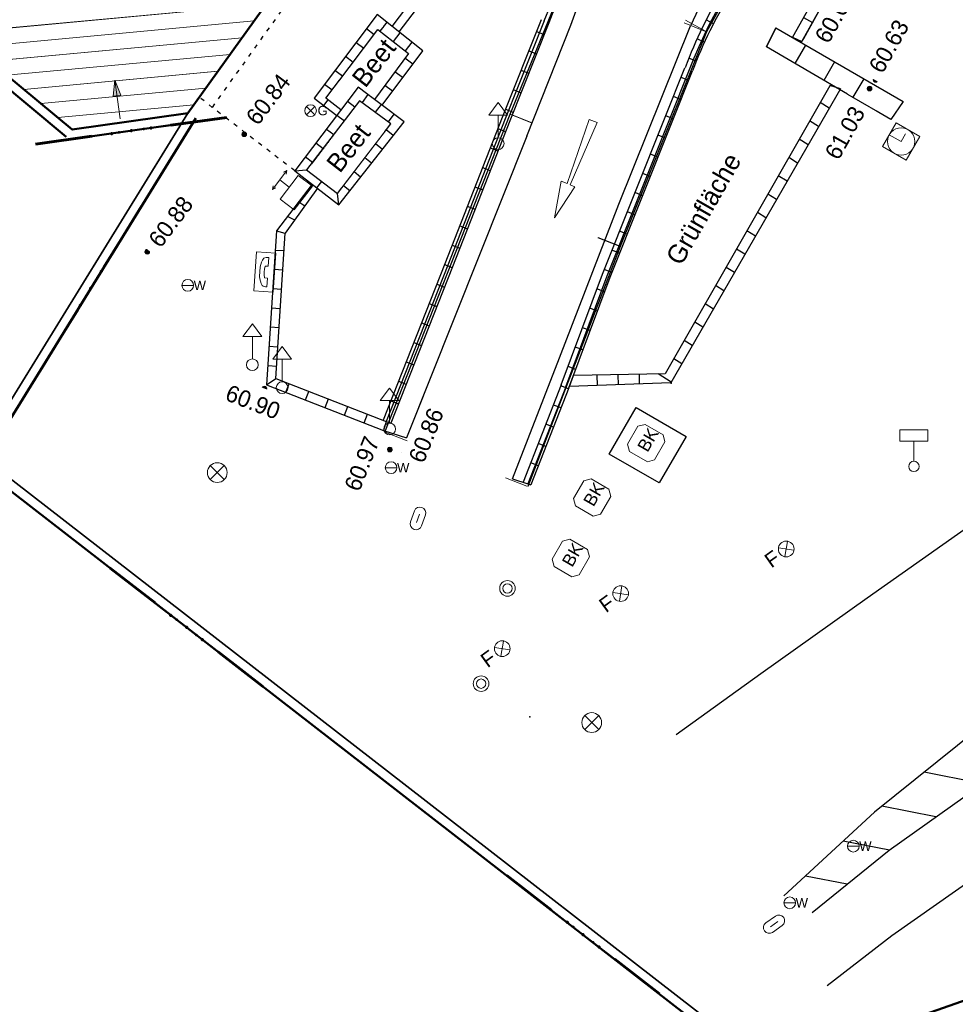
# Model space of a CAD drawing. Header units: millimetres. Extents: x 32365810 to 32368499, y 5620272 to 5622478.
# Tile 64 of 249: x 32366577 to 32366600, y 5620666 to 5620689. Entities that reach past the tile are written whole.
import ezdxf

# ---------------------------------------------------------------- set-up
doc = ezdxf.new("R2010")
doc.units = ezdxf.units.MM
for name, pattern in [('1000.100', [0]), ('1000.104', [0.225, 0.075, -0.15]), ('1000.210', [0]), ('1600.1047', [0]), ('1600.2013', [0, 0]), ('1600.2028', [0]), ('1600.2505', [0]), ('1600.25101', [0])]:
    doc.linetypes.add(name, pattern=pattern)
doc.layers.get('0').update_dxf_attribs({"color": 1, "linetype": 'CONTINUOUS'})
doc.layers.add('_K_Flurstücke_Grenzpunkte', color=251, linetype='CONTINUOUS', lineweight=50)
doc.layers.add('_K_Gebäude', color=251, linetype='CONTINUOUS')
doc.layers.add('_K_Siedlungsflächen - Bauwerke u. Einrichtungen', color=251, linetype='CONTINUOUS')
for name, color, linetype, transparency in [('Beschriftung Topographie', 7, 'CONTINUOUS', 0.75), ('Fahrbahnmarkierung', 7, 'CONTINUOUS', 0.75), ('Flurstücke_Grenzpunkte', 11, 'CONTINUOUS', 0.75), ('Gasleitung', 7, 'CONTINUOUS', 0.75), ('Gebäude', 31, 'CONTINUOUS', 0.75), ('Höhen_ gemessen (NHN)', 7, 'CONTINUOUS', 0.75), ('Leitungen Kanalbestand (AMT 66)', 7, 'CONTINUOUS', 0.75), ('Siedlungsflächen - Bauwerke u. Einrichtungen', 51, 'CONTINUOUS', 0.75), ('Symbole Topographie', 7, 'CONTINUOUS', 0.75), ('Topographie_ örtl. Aufnahme', 7, 'CONTINUOUS', 0.75), ('Wasserleitung', 7, 'CONTINUOUS', 0.75)]:
    doc.layers.add(name, color=color, linetype=linetype, transparency=transparency)
doc.styles.add('Arial', font='arial.ttf')
doc.styles.add('Beschriftung Topographie_ blau', font='GOTHIC.TTF')
doc.styles.add('Höhe NHN_ gemessen_ blau', font='GOTHIC.TTF')

# ---------------------------------------------------------------- blocks, each defined once
blk = doc.blocks.new('Flurgrenze_ Begleitsignatur')
at = {"color": 0, "lineweight": -2}
for p, q in [((-0.29, 0), (-0.12, 0)), ((0.12, 0), (0.29, 0))]:
    blk.add_line(p, q, dxfattribs=at)
for p in [(-0.06, 0), (0, 0), (0.06, 0)]:
    blk.add_point(p, dxfattribs=at)
blk = doc.blocks.new('Senkrechter Strich')
at = {"color": 0, "lineweight": -2}
blk.add_line((0, 0.5), (0, -0.5), dxfattribs=at)
blk = doc.blocks.new('S1000.217')
at = {"color": 0, "lineweight": -2}
for p, q in [((-0.25, 0.25), (0.25, 0.25)), ((-0.19, 0), (0.19, 0)), ((0.25, -0.25), (-0.25, -0.25))]:
    blk.add_line(p, q, dxfattribs=at)
for centre, start, end in [((-0.25, 0), 90, 270), ((0.25, 0), 270, 90)]:
    blk.add_arc(centre, 0.25, start, end, dxfattribs=at)
blk = doc.blocks.new('S1000.549', base_point=(-0.2, 0))
at = {"color": 0, "lineweight": -2}
blk.add_line((-0.45, 0), (0.05, 0), dxfattribs=at)
blk.add_circle((-0.2, 0), 0.25, dxfattribs=at)
at = {"color": 0, "lineweight": -2, "insert": (0.05246, -0.199999), "char_height": 0.4, "attachment_point": 7, "line_spacing_factor": 0.69, "style": 'Arial'}
blk.add_mtext('W', dxfattribs=at)
blk = doc.blocks.new('S1000.451')
at = {"color": 0, "lineweight": -2}
for radius in [0.5, 0.3]:
    blk.add_circle((0, 0), radius, dxfattribs=at)
blk = doc.blocks.new('Blumenkübel')
at = {"color": 0, "lineweight": -2}
for p, q in [((-0.5, 0.325), (-0.325, 0.5)), ((-0.5, -0.33), (-0.5, 0.325)), ((-0.325, 0.5), (0.33, 0.5)), ((0.33, 0.5), (0.5, 0.33)), ((0.5, 0.33), (0.5, -0.33)), ((-0.5, -0.33), (-0.33, -0.5)), ((0.33, -0.5), (-0.33, -0.5)), ((0.33, -0.5), (0.5, -0.33))]:
    blk.add_line(p, q, dxfattribs=at)
at = {"color": 0, "lineweight": -2, "insert": (-0.255, -0.195), "char_height": 0.4, "attachment_point": 7, "line_spacing_factor": 0.69, "style": 'Arial'}
blk.add_mtext('BK', dxfattribs=at)
blk = doc.blocks.new('S1000.232', base_point=(0, -0.02))
at = {"color": 0, "lineweight": -2}
for p, q in [((-0.25, 0), (0.075, -0.01)), ((-0.25, -0.04), (-0.25, 0)), ((0.075, -0.01), (0.075, 0.015)), ((0.075, 0.015), (0.25, -0.02)), ((0.075, -0.025), (-0.25, -0.04)), ((0.25, -0.02), (0.075, -0.055)), ((0.075, -0.055), (0.075, -0.025))]:
    blk.add_line(p, q, dxfattribs=at)
blk = doc.blocks.new('S1000.86')
at = {"color": 0, "lineweight": -2}
for p, q in [((-0.5, 0.25), (0.5, 0.25)), ((-0.5, -0.25), (-0.5, 0.25)), ((-0.15, 0), (-0.15, -0.075)), ((0.125, 0.125), (-0.125, 0.125)), ((0.15, 0), (0.15, -0.075)), ((0.5, 0.25), (0.5, -0.25)), ((0.5, -0.25), (-0.5, -0.25)), ((-0.15, -0.075), (-0.375, -0.075)), ((0.15, -0.075), (0.375, -0.075))]:
    blk.add_line(p, q, dxfattribs=at)
for centre, radius, start, end in [((-0.197432, -0.045514), 0.18, 147.9518591, 189.4282759), ((-0.059578, -0.446266), 0.575, 96.5331152, 120.3367824), ((0, -0.826499), 0.84, 79.7134394, 100.2865606), ((0.079019, -0.387943), 0.515, 58.2524988, 84.8776036), ((0.13053, -0.058894), 0.245, 356.2307289, 26.389136)]:
    blk.add_arc(centre, radius, start, end, dxfattribs=at)
blk = doc.blocks.new('S1000.460', base_point=(0, -0.375))
at = {"color": 0, "lineweight": -2}
for p, q in [((-0.2, 0.23), (0, 0.5)), ((0, 0.5), (0.2, 0.23)), ((0.2, 0.23), (-0.2, 0.23)), ((0, -0.25), (0, 0.23))]:
    blk.add_line(p, q, dxfattribs=at)
blk.add_circle((0, -0.375), 0.125, dxfattribs=at)
blk = doc.blocks.new('S1000.364', base_point=(0.25, 0))
at = {"color": 0, "lineweight": -2}
for p, q in [((0.075, 0.175), (0.425, -0.175)), ((0.425, 0.175), (0.075, -0.175))]:
    blk.add_line(p, q, dxfattribs=at)
blk.add_circle((0.25, 0), 0.25, dxfattribs=at)
at = {"color": 0, "lineweight": -2, "insert": (-0.5, -0.235), "char_height": 0.47, "attachment_point": 7, "line_spacing_factor": 0.69, "style": 'Arial'}
blk.add_mtext('F', dxfattribs=at)
blk = doc.blocks.new('S1000.521', base_point=(0, -0.375))
at = {"color": 0, "lineweight": -2}
for p, q in [((-0.335, 0.23), (-0.335, 0.5)), ((-0.335, 0.5), (0.335, 0.5)), ((0.335, 0.5), (0.335, 0.23)), ((0.335, 0.23), (-0.335, 0.23)), ((0, -0.25), (0, 0.23))]:
    blk.add_line(p, q, dxfattribs=at)
blk.add_circle((0, -0.375), 0.125, dxfattribs=at)
blk = doc.blocks.new('S1000.348')
at = {"color": 0, "lineweight": -2}
for p, q in [((-0.5, 0.5), (0.5, 0.5)), ((-0.5, -0.5), (-0.5, 0.5)), ((0, 0), (0, 0.5)), ((0.5, 0.5), (0.5, -0.5)), ((0, 0), (0.325, 0)), ((0.5, -0.5), (-0.5, -0.5))]:
    blk.add_line(p, q, dxfattribs=at)
blk.add_circle((0, 0), 0.5, dxfattribs=at)
blk = doc.blocks.new('S1000.550', base_point=(-0.2, 0))
at = {"color": 0, "lineweight": -2}
for p, q in [((-0.376777, 0.176777), (-0.023224, -0.176777)), ((-0.376777, -0.176777), (-0.023224, 0.176777))]:
    blk.add_line(p, q, dxfattribs=at)
blk.add_circle((-0.2, 0), 0.25, dxfattribs=at)
at = {"color": 0, "lineweight": -2, "insert": (0.09684, -0.2), "char_height": 0.4, "attachment_point": 7, "line_spacing_factor": 0.69, "style": 'Arial'}
blk.add_mtext('G', dxfattribs=at)
blk = doc.blocks.new('S1000.401', base_point=(0, -0.215))
at = {"color": 0, "lineweight": -2}
for p, q in [((-0.275, 0.5), (-0.38, 0.45)), ((-0.38, 0.45), (0.38, 0.45)), ((-0.38, 0.45), (-0.275, 0.4)), ((0, 0.45), (0, 0.07)), ((0.38, 0.45), (0.275, 0.5)), ((0.38, 0.45), (0.275, 0.4)), ((-0.475, 0.07), (0.475, 0.07)), ((-0.475, -0.5), (-0.475, 0.07)), ((0.475, 0.07), (0.475, -0.5)), ((0.475, -0.5), (-0.475, -0.5))]:
    blk.add_line(p, q, dxfattribs=at)
blk = doc.blocks.new('S1000.360')
at = {"lineweight": -2}
blk.add_hatch(color=0, dxfattribs=at).paths.add_polyline_path([(0, 0.25), (0.05, 0.05), (-0.05, 0.05)], flags=0)
at = {"color": 0, "lineweight": -2}
for p, q in [((-0.05, 0.05), (0, 0.25)), ((0, 0.25), (0.05, 0.05)), ((0, 0.25), (0, -0.25)), ((0.05, 0.05), (-0.05, 0.05))]:
    blk.add_line(p, q, dxfattribs=at)
blk = doc.blocks.new('S1000.345')
at = {"color": 0, "lineweight": -2}
for p, q in [((-0.353554, 0.353554), (0.353554, -0.353554)), ((-0.353554, -0.353554), (0.353554, 0.353554))]:
    blk.add_line(p, q, dxfattribs=at)
blk.add_circle((0, 0), 0.5, dxfattribs=at)
blk = doc.blocks.new('S1000.15')
at = {"color": 0, "lineweight": -2}
for p, q in [((-0.5, 0.05), (-0.485, 0.1)), ((0.495, 0.05), (-0.5, 0.05)), ((-0.5, -0.05), (-0.5, 0)), ((-0.5, 0), (0.5, 0)), ((-0.485, 0.1), (0.49, 0.1)), ((-0.475, 0.15), (-0.455, 0.2)), ((0.475, 0.15), (-0.475, 0.15)), ((-0.455, 0.2), (0.455, 0.2)), ((-0.43, 0.25), (-0.4, 0.3)), ((0.43, 0.25), (-0.43, 0.25)), ((-0.4, 0.3), (0.395, 0.3)), ((-0.355, 0.35), (-0.295, 0.4)), ((0.36, 0.35), (-0.355, 0.35)), ((-0.295, 0.4), (0.3, 0.4)), ((0.22, 0.45), (-0.215, 0.45)), ((0.3, 0.4), (0.22, 0.45)), ((0.395, 0.3), (0.36, 0.35)), ((0.455, 0.2), (0.43, 0.25)), ((0.49, 0.1), (0.475, 0.15)), ((0.5, 0), (0.495, 0.05)), ((0.495, -0.05), (-0.5, -0.05)), ((-0.475, -0.15), (-0.49, -0.1)), ((-0.49, -0.1), (0.485, -0.1)), ((0.475, -0.15), (-0.475, -0.15)), ((-0.43, -0.25), (-0.455, -0.2)), ((-0.455, -0.2), (0.46, -0.2)), ((0.425, -0.25), (-0.43, -0.25)), ((-0.355, -0.35), (-0.4, -0.3)), ((-0.4, -0.3), (0.395, -0.3)), ((0.345, -0.35), (-0.355, -0.35)), ((-0.205, -0.45), (-0.29, -0.4)), ((-0.29, -0.4), (0.285, -0.4)), ((0.2, -0.45), (-0.205, -0.45)), ((0.285, -0.4), (0.345, -0.35)), ((0.395, -0.3), (0.425, -0.25)), ((0.46, -0.2), (0.475, -0.15)), ((0.485, -0.1), (0.495, -0.05))]:
    blk.add_line(p, q, dxfattribs=at)
blk.add_circle((0, 0), 0.5, dxfattribs=at)
blk = doc.blocks.new('O187')
at = {"layer": 'Flurstücke_Grenzpunkte', "color": 251, "linetype": '1600.2013', "lineweight": 50, "true_color": 0x566563}
blk.add_line((32366078.844213, 5622044.032176), (32366081.621213, 5622044.421176), dxfattribs=at)
at = {"layer": 'Flurstücke_Grenzpunkte', "color": 251, "lineweight": 50, "true_color": 0x566563, "xscale": 5, "yscale": 5, "zscale": 5, "rotation": 7.974062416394}
blk.add_blockref('Flurgrenze_ Begleitsignatur', (32366080.232713, 5622044.226676), dxfattribs=at)
blk = doc.blocks.new('O325')
at = {"layer": 'Flurstücke_Grenzpunkte', "color": 251, "linetype": '1600.2013', "lineweight": 50, "true_color": 0x566563}
blk.add_line((32366076.738482, 5622036.352849), (32366081.781482, 5622044.525849), dxfattribs=at)
at = {"layer": 'Flurstücke_Grenzpunkte', "color": 251, "lineweight": 50, "true_color": 0x566563, "xscale": 5, "yscale": 5, "zscale": 5, "rotation": 58.324099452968}
blk.add_blockref('Flurgrenze_ Begleitsignatur', (32366079.259982, 5622040.439349), dxfattribs=at)
blk = doc.blocks.new('O349')
at = {"layer": 'Flurstücke_Grenzpunkte', "color": 251, "linetype": '1600.2013', "lineweight": 50, "true_color": 0x566563}
blk.add_line((32366068.435302, 5622052.575865), (32366078.669302, 5622044.081865), dxfattribs=at)
at = {"layer": 'Flurstücke_Grenzpunkte', "color": 251, "lineweight": 50, "true_color": 0x566563, "xscale": 5, "yscale": 5, "zscale": 5, "rotation": 320.308055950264}
blk.add_blockref('Flurgrenze_ Begleitsignatur', (32366073.552302, 5622048.328865), dxfattribs=at)
blk = doc.blocks.new('O407')
at = {"layer": 'Flurstücke_Grenzpunkte', "color": 251, "linetype": '1600.2013', "lineweight": 50, "true_color": 0x566563}
for p, q in [((32366076.409197, 5622036.293137), (32366086.714197, 5622028.309137)), ((32366086.7142, 5622028.309134), (32366095.4552, 5622021.537134))]:
    blk.add_line(p, q, dxfattribs=at)
at = {"layer": 'Flurstücke_Grenzpunkte', "color": 251, "lineweight": 50, "true_color": 0x566563, "xscale": 5, "yscale": 5, "zscale": 5}
for p, rotation in [((32366081.561697, 5622032.301137), 322.232566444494), ((32366091.0847, 5622024.923134), 322.233633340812)]:
    blk.add_blockref('Flurgrenze_ Begleitsignatur', p, dxfattribs=dict(at, rotation=rotation))
blk = doc.blocks.new('O1061')
at = {"layer": 'Flurstücke_Grenzpunkte', "color": 7, "linetype": '1600.2028', "lineweight": 35}
blk.add_line((32366108.446, 5622026.222), (32366095.593, 5622021.715), dxfattribs=at)
blk = doc.blocks.new('O1130')
at = {"layer": 'Flurstücke_Grenzpunkte', "color": 7, "linetype": '1600.2028', "lineweight": 35}
for p, q in [((32366078.813, 5622044.255), (32366068.579, 5622052.749)), ((32366076.547, 5622036.471), (32366081.59, 5622044.644)), ((32366081.59, 5622044.644), (32366078.813, 5622044.255))]:
    blk.add_line(p, q, dxfattribs=at)
blk = doc.blocks.new('O1618')
at = {"layer": 'Flurstücke_Grenzpunkte', "color": 7, "linetype": '1600.2028', "lineweight": 35}
for p, q in [((32366078.813, 5622044.255), (32366068.579, 5622052.749)), ((32366081.59, 5622044.644), (32366086.591, 5622051.602)), ((32366081.59, 5622044.644), (32366078.813, 5622044.255))]:
    blk.add_line(p, q, dxfattribs=at)
blk = doc.blocks.new('O1646')
at = {"layer": 'Flurstücke_Grenzpunkte', "color": 7, "linetype": '1600.2028', "lineweight": 35}
for p, q in [((32366086.852, 5622028.487), (32366076.547, 5622036.471)), ((32366095.593, 5622021.715), (32366086.852, 5622028.487))]:
    blk.add_line(p, q, dxfattribs=at)
blk = doc.blocks.new('O1916')
at = {"layer": 'Flurstücke_Grenzpunkte', "color": 7, "linetype": '1600.2028', "lineweight": 35}
for p, q in [((32366081.59, 5622044.644), (32366086.591, 5622051.602)), ((32366076.547, 5622036.471), (32366081.59, 5622044.644)), ((32366086.852, 5622028.487), (32366076.547, 5622036.471)), ((32366095.593, 5622021.715), (32366086.852, 5622028.487)), ((32366108.446, 5622026.222), (32366095.593, 5622021.715))]:
    blk.add_line(p, q, dxfattribs=at)
blk = doc.blocks.new('O3500')
at = {"layer": 'Siedlungsflächen - Bauwerke u. Einrichtungen', "color": 7, "linetype": '1600.25101', "lineweight": 18}
for p, q in [((32366094.591, 5622047.585), (32366094.049, 5622046.602)), ((32366094.049, 5622046.602), (32366091.979, 5622041.45)), ((32366091.979, 5622041.45), (32366089.76, 5622035.683))]:
    blk.add_line(p, q, dxfattribs=at)
at = {"layer": 'Siedlungsflächen - Bauwerke u. Einrichtungen', "color": 7, "lineweight": 18, "xscale": 0.55, "yscale": 0.55, "zscale": 0.55}
for p, rotation in [((32366093.786288, 5622046.746853), 61.128828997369), ((32366093.770629, 5622046.713846), 248.110443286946), ((32366091.699011, 5622041.557733), 248.954500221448), ((32366091.700629, 5622041.561846), 68.110443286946), ((32366089.480011, 5622035.790733), 68.954500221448)]:
    blk.add_blockref('Senkrechter Strich', p, dxfattribs=dict(at, rotation=rotation))
blk = doc.blocks.new('O3538')
at = {"layer": 'Siedlungsflächen - Bauwerke u. Einrichtungen', "color": 7, "linetype": '1600.25101', "lineweight": 18}
for p, q in [((32366089.33, 5622044.627), (32366090.771, 5622048.142)), ((32366086.323, 5622036.993), (32366089.33, 5622044.627))]:
    blk.add_line(p, q, dxfattribs=at)
at = {"layer": 'Siedlungsflächen - Bauwerke u. Einrichtungen', "color": 7, "lineweight": 18, "xscale": 0.55, "yscale": 0.55, "zscale": 0.55}
for p, rotation in [((32366089.60758, 5622044.513204), 67.708463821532), ((32366089.609127, 5622044.517053), 248.500731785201), ((32366086.602127, 5622036.883053), 68.500731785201)]:
    blk.add_blockref('Senkrechter Strich', p, dxfattribs=dict(at, rotation=rotation))
blk = doc.blocks.new('O2067')
at = {"layer": 'Gebäude', "color": 7, "linetype": '1600.2505', "lineweight": 18}
for p, q in [((32366068.579, 5622052.749), (32366078.813, 5622044.255)), ((32366081.59, 5622044.644), (32366086.591, 5622051.602)), ((32366078.813, 5622044.255), (32366081.59, 5622044.644))]:
    blk.add_line(p, q, dxfattribs=at)
blk = doc.blocks.new('*X974')
at = {"color": 253, "linetype": '1000.210', "lineweight": 25, "true_color": 0x999999}
for p, q in [((32366100.678605, 5622028.551059), (32366099.277373, 5622028.826623)), ((32366099.560114, 5622027.751865), (32366098.260561, 5622028.007433)), ((32366098.441623, 5622026.952672), (32366097.333423, 5622027.170609)), ((32366097.425566, 5622026.133334), (32366096.424535, 5622026.330195))]:
    blk.add_line(p, q, dxfattribs=at)
blk = doc.blocks.new('*X979')
at = {"color": 142, "linetype": '1000.100', "lineweight": 25, "true_color": 0x0087cd}
for p, q in [((32366095.71471, 5622046.695821, 60.734), (32366095.495002, 5622046.23747, 60.756)), ((32366096.430264, 5622046.282144, 60.708745), (32366096.174197, 5622045.841314, 60.731167)), ((32366097.128398, 5622045.878536, 60.684105), (32366096.870772, 5622045.435022, 60.705698)), ((32366097.826533, 5622045.474929, 60.659465), (32366097.567347, 5622045.028729, 60.68023)), ((32366098.774724, 5622044.926759, 60.626), (32366098.476197, 5622044.498622, 60.647))]:
    blk.add_line(p, q, dxfattribs=at)
blk = doc.blocks.new('*X980')
at = {"color": 142, "linetype": '1000.100', "lineweight": 25, "true_color": 0x0087cd}
for p, q in [((32366097.265369, 5622045.235128), (32366097.010961, 5622045.308293)), ((32366096.994732, 5622044.76586), (32366096.777734, 5622044.900065)), ((32366096.741987, 5622044.327614), (32366096.526739, 5622044.460737)), ((32366096.489242, 5622043.889369), (32366096.275744, 5622044.02141)), ((32366096.236497, 5622043.451124), (32366096.024749, 5622043.582082)), ((32366095.983752, 5622043.012879), (32366095.773754, 5622043.142755)), ((32366095.731007, 5622042.574633), (32366095.522759, 5622042.703427)), ((32366095.478262, 5622042.136388), (32366095.271764, 5622042.264099)), ((32366095.225517, 5622041.698143), (32366095.020769, 5622041.824772)), ((32366094.972772, 5622041.259898), (32366094.769774, 5622041.385444)), ((32366094.720027, 5622040.821652), (32366094.518779, 5622040.946117)), ((32366094.467282, 5622040.383407), (32366094.267784, 5622040.506789)), ((32366094.214537, 5622039.945162), (32366094.016789, 5622040.067461)), ((32366093.961792, 5622039.506917), (32366093.765794, 5622039.628134)), ((32366093.709047, 5622039.068671), (32366093.514799, 5622039.188806)), ((32366093.456302, 5622038.630426), (32366093.263804, 5622038.749479)), ((32366091.433744, 5622038.108963), (32366091.425879, 5622038.358208)), ((32366091.939043, 5622038.128537), (32366091.93147, 5622038.368547)), ((32366092.444342, 5622038.14811), (32366092.43706, 5622038.378886)), ((32366093.203557, 5622038.192181), (32366092.886799, 5622038.388083)), ((32366090.754984, 5622038.082671), (32366090.858351, 5622038.346602))]:
    blk.add_line(p, q, dxfattribs=at)
blk = doc.blocks.new('*X998')
at = {"color": 142, "linetype": '1000.100', "lineweight": 25, "true_color": 0x0087cd}
for p, q in [((32366083.4795, 5622038.128885), (32366083.707325, 5622038.274832)), ((32366083.948355, 5622037.946277), (32366084.027959, 5622038.150665)), ((32366084.41721, 5622037.763669), (32366084.497168, 5622037.968963)), ((32366084.886065, 5622037.581062), (32366084.966376, 5622037.787261)), ((32366085.354921, 5622037.398454), (32366085.435585, 5622037.605559)), ((32366085.823776, 5622037.215846), (32366085.904792, 5622037.423857))]:
    blk.add_line(p, q, dxfattribs=at)
blk = doc.blocks.new('*X999')
at = {"color": 142, "linetype": '1000.100', "lineweight": 25, "true_color": 0x0087cd}
for p, q in [((32366086.368785, 5622046.829844), (32366086.206806, 5622046.617773)), ((32366086.684644, 5622046.580622), (32366086.519905, 5622046.371785)), ((32366086.9706, 5622046.354007), (32366086.80777, 5622046.147772))]:
    blk.add_line(p, q, dxfattribs=at)
blk = doc.blocks.new('*X1000')
at = {"color": 142, "linetype": '1000.100', "lineweight": 25, "true_color": 0x0087cd}
for p, q in [((32366086.991883, 5622045.823944), (32366086.801411, 5622045.966715)), ((32366086.749614, 5622045.500734), (32366086.561932, 5622045.641414)), ((32366086.507346, 5622045.177524), (32366086.322455, 5622045.316112))]:
    blk.add_line(p, q, dxfattribs=at)
blk = doc.blocks.new('*X1001')
at = {"color": 142, "linetype": '1000.100', "lineweight": 25, "true_color": 0x0087cd}
for p, q in [((32366085.882836, 5622046.68047), (32366086.06994, 5622046.538975)), ((32366085.630537, 5622046.346849), (32366085.816914, 5622046.205903)), ((32366085.378238, 5622046.013229), (32366085.563889, 5622045.872831)), ((32366085.125938, 5622045.679608), (32366085.310864, 5622045.53976)), ((32366084.873638, 5622045.345989), (32366085.057838, 5622045.206688)), ((32366084.859346, 5622044.828307), (32366084.965678, 5622044.964678))]:
    blk.add_line(p, q, dxfattribs=at)
blk = doc.blocks.new('*X1002')
at = {"color": 142, "linetype": '1000.100', "lineweight": 25, "true_color": 0x0087cd}
for p, q in [((32366086.525442, 5622044.110053), (32366086.354978, 5622044.244159)), ((32366086.264073, 5622043.777828), (32366086.097858, 5622043.908592)), ((32366086.002705, 5622043.445603), (32366085.840737, 5622043.573025)), ((32366085.741336, 5622043.113378), (32366085.583617, 5622043.237457)), ((32366085.479969, 5622042.781153), (32366085.326496, 5622042.901891))]:
    blk.add_line(p, q, dxfattribs=at)
blk = doc.blocks.new('*X1003')
at = {"color": 142, "linetype": '1000.100', "lineweight": 25, "true_color": 0x0087cd}
for p, q in [((32366083.723637, 5622041.823192), (32366083.924518, 5622041.76972)), ((32366083.693119, 5622041.361404), (32366083.898301, 5622041.347844)), ((32366083.662602, 5622040.899616), (32366083.869594, 5622040.885937)), ((32366083.632085, 5622040.437827), (32366083.840889, 5622040.424028)), ((32366083.601568, 5622039.976039), (32366083.812183, 5622039.96212)), ((32366083.571051, 5622039.514251), (32366083.783478, 5622039.500212)), ((32366083.540534, 5622039.052462), (32366083.754773, 5622039.038304)), ((32366083.510016, 5622038.590674), (32366083.726066, 5622038.576397))]:
    blk.add_line(p, q, dxfattribs=at)
blk = doc.blocks.new('*X1004')
at = {"color": 142, "linetype": '1000.100', "lineweight": 25, "true_color": 0x0087cd}
for p, q in [((32366084.259652, 5622042.523), (32366084.398416, 5622042.42201)), ((32366083.990108, 5622042.170983), (32366084.15202, 5622042.086457))]:
    blk.add_line(p, q, dxfattribs=at)
blk = doc.blocks.new('*X1007')
at = {"color": 142, "linetype": '1000.100', "lineweight": 25, "true_color": 0x0087cd}
for p, q in [((32366085.912592, 5622045.094507), (32366085.776096, 5622044.902795)), ((32366085.42675, 5622044.935821), (32366085.606083, 5622044.80004)), ((32366085.173446, 5622044.601275), (32366085.350464, 5622044.467246)), ((32366084.920142, 5622044.266728), (32366085.094845, 5622044.134453)), ((32366084.666838, 5622043.932183), (32366084.839226, 5622043.801658)), ((32366084.413534, 5622043.597636), (32366084.583607, 5622043.468864)), ((32366084.160229, 5622043.26309), (32366084.442112, 5622043.28465))]:
    blk.add_line(p, q, dxfattribs=at)
blk = doc.blocks.new('*X1010')
at = {"color": 142, "linetype": '1000.100', "lineweight": 25, "true_color": 0x0087cd}
for p, q in [((32366094.217259, 5622046.796489), (32366094.042537, 5622046.887328)), ((32366094.001111, 5622046.34957), (32366093.821135, 5622046.429013)), ((32366093.805141, 5622045.893447), (32366093.622479, 5622045.966459)), ((32366093.622517, 5622045.431811), (32366093.439714, 5622045.50488)), ((32366093.437514, 5622044.971128), (32366093.254711, 5622045.044195)), ((32366093.252512, 5622044.510443), (32366093.069708, 5622044.58351)), ((32366093.068153, 5622044.049501), (32366092.885372, 5622044.122559)), ((32366092.88384, 5622043.58854), (32366092.701083, 5622043.66159)), ((32366092.699528, 5622043.12758), (32366092.516793, 5622043.200621)), ((32366092.515215, 5622042.66662), (32366092.332503, 5622042.739651)), ((32366092.330902, 5622042.205659), (32366092.148214, 5622042.278681)), ((32366092.146577, 5622041.744668), (32366091.963199, 5622041.815897)), ((32366091.962255, 5622041.283686), (32366091.7789, 5622041.354905)), ((32366091.777934, 5622040.822703), (32366091.594602, 5622040.893913)), ((32366091.602106, 5622040.35842), (32366091.418736, 5622040.429646)), ((32366091.428904, 5622039.893089), (32366091.244869, 5622039.962465)), ((32366091.255728, 5622039.427825), (32366091.071714, 5622039.497194)), ((32366091.082551, 5622038.962562), (32366090.898558, 5622039.031923)), ((32366090.909362, 5622038.497266), (32366090.725966, 5622038.568167)), ((32366090.735827, 5622038.032105), (32366090.552445, 5622038.102999)), ((32366090.554768, 5622037.569852), (32366090.37114, 5622037.640842)), ((32366090.373708, 5622037.107599), (32366090.189835, 5622037.178683)), ((32366090.192648, 5622036.645345), (32366090.008529, 5622036.716525)), ((32366090.011589, 5622036.183093), (32366089.827223, 5622036.254367))]:
    blk.add_line(p, q, dxfattribs=at)
blk = doc.blocks.new('*X1011')
at = {"color": 142, "linetype": '1000.100', "lineweight": 25, "true_color": 0x0087cd}
for p, q in [((32366098.796163, 5622051.226097), (32366098.983527, 5622051.080712)), ((32366098.527852, 5622050.750713), (32366098.733379, 5622050.634712)), ((32366098.25954, 5622050.275329), (32366098.466347, 5622050.158606)), ((32366097.991228, 5622049.799946), (32366098.199315, 5622049.6825)), ((32366097.722916, 5622049.324562), (32366097.932282, 5622049.206394)), ((32366097.454604, 5622048.849179), (32366097.66525, 5622048.730288)), ((32366097.186292, 5622048.373794), (32366097.398217, 5622048.254183)), ((32366096.917981, 5622047.898411), (32366097.131185, 5622047.778077)), ((32366096.649669, 5622047.423028), (32366096.864153, 5622047.301971)), ((32366096.381358, 5622046.947643), (32366096.59712, 5622046.825866)), ((32366096.113046, 5622046.47226), (32366096.339745, 5622046.366977))]:
    blk.add_line(p, q, dxfattribs=at)
blk = doc.blocks.new('*X1023')
at = {"color": 142, "linetype": '1000.100', "lineweight": 25, "true_color": 0x0087cd}
for p, q in [((32366086.233432, 5622044.856323), (32366086.093339, 5622044.669089)), ((32366086.54188, 5622044.625532), (32366086.405707, 5622044.441784))]:
    blk.add_line(p, q, dxfattribs=at)
blk = doc.blocks.new('*X1024')
at = {"color": 142, "linetype": '1000.100', "lineweight": 25, "true_color": 0x0087cd}
for p, q in [((32366084.689414, 5622042.856008), (32366084.80609, 5622043.007679)), ((32366085.218601, 5622042.448927), (32366085.186027, 5622042.718565))]:
    blk.add_line(p, q, dxfattribs=at)
blk = doc.blocks.new('*X1025')
at = {"color": 142, "linetype": '1000.100', "lineweight": 25, "true_color": 0x0087cd}
for p, q in [((32366089.963669, 5622046.612126), (32366090.14955, 5622046.538121)), ((32366089.778163, 5622046.14601), (32366089.964063, 5622046.071997)), ((32366089.592656, 5622045.679893), (32366089.778575, 5622045.605874)), ((32366089.40715, 5622045.213777), (32366089.593087, 5622045.13975)), ((32366089.22164, 5622044.747655), (32366089.407882, 5622044.674338)), ((32366089.037384, 5622044.281042), (32366089.22362, 5622044.207729)), ((32366088.854134, 5622043.814034), (32366089.040343, 5622043.740732)), ((32366088.670885, 5622043.347025), (32366088.857065, 5622043.273734)), ((32366088.487635, 5622042.880017), (32366088.673787, 5622042.806736)), ((32366088.304385, 5622042.413008), (32366088.49051, 5622042.339739)), ((32366088.121136, 5622041.946), (32366088.307233, 5622041.872741)), ((32366087.937886, 5622041.478991), (32366088.123956, 5622041.405743)), ((32366087.754611, 5622041.011992), (32366087.940656, 5622040.938755)), ((32366087.570663, 5622040.545259), (32366087.756733, 5622040.472011)), ((32366087.386715, 5622040.078525), (32366087.57281, 5622040.005268)), ((32366087.202767, 5622039.611792), (32366087.388889, 5622039.538524)), ((32366087.018818, 5622039.145058), (32366087.204966, 5622039.07178)), ((32366086.834869, 5622038.678325), (32366087.021044, 5622038.605037)), ((32366086.650921, 5622038.211591), (32366086.837121, 5622038.138293)), ((32366086.466973, 5622037.744858), (32366086.653198, 5622037.67155))]:
    blk.add_line(p, q, dxfattribs=at)
blk = doc.blocks.new('*X1049')
at = {"color": 253, "linetype": '1600.1047', "lineweight": 18, "true_color": 0xb2b2b2}
for p, q in [((32366076.018164, 5622046.574654), (32366083.475642, 5622047.267534)), ((32366076.426247, 5622046.235954), (32366083.185583, 5622046.86397)), ((32366076.834329, 5622045.897254), (32366082.895525, 5622046.460405)), ((32366077.242412, 5622045.558554), (32366082.605466, 5622046.05684)), ((32366077.650495, 5622045.219855), (32366082.315408, 5622045.653276)), ((32366078.058577, 5622044.881155), (32366082.025349, 5622045.249711)), ((32366078.46666, 5622044.542455), (32366081.735291, 5622044.846146))]:
    blk.add_line(p, q, dxfattribs=at)

msp = doc.modelspace()

# ---------------------------------------------------------------- linework, layer by layer
at = {"layer": '_K_Flurstücke_Grenzpunkte', "linetype": '1600.2028', "lineweight": 35}
for p, q in [((32366578.638, 5620686.509), (32366568.404, 5620695.003)), ((32366581.415, 5620686.898), (32366586.416, 5620693.856)), ((32366576.372, 5620678.725), (32366581.415, 5620686.898)), ((32366576.372, 5620678.725), (32366581.415, 5620686.898)), ((32366581.415, 5620686.898), (32366578.638, 5620686.509)), ((32366586.677, 5620670.741), (32366576.372, 5620678.725)), ((32366586.677, 5620670.741), (32366576.372, 5620678.725)), ((32366595.418, 5620663.969), (32366586.677, 5620670.741)), ((32366595.418, 5620663.969), (32366586.677, 5620670.741)), ((32366608.271, 5620668.476), (32366595.418, 5620663.969))]:
    msp.add_line(p, q, dxfattribs=at)
at = {"layer": '_K_Flurstücke_Grenzpunkte', "linetype": '1600.2028'}
for points in [[(32366572.747, 5620702.327), (32366571.967, 5620702.776), (32366572.043, 5620702.903), (32366567.965, 5620705.364), (32366563.301, 5620698.691), (32366568.404, 5620695.003), (32366578.638, 5620686.509), (32366581.415, 5620686.898), (32366586.416, 5620693.856), (32366581.427, 5620697.453), (32366580.697, 5620696.439), (32366575.791, 5620699.662), (32366576.289, 5620700.33), (32366573.066, 5620702.753)], [(32366697.148, 5620636.134), (32366691.983, 5620639.989), (32366677.371, 5620651.811), (32366669.92, 5620642.231), (32366669.506, 5620642.562), (32366664.518, 5620638.839), (32366649.123, 5620634.268), (32366616.211, 5620661.466), (32366616.05, 5620661.6), (32366615.242, 5620662.268), (32366608.271, 5620668.476), (32366595.418, 5620663.969), (32366596.321, 5620663.205), (32366598.356, 5620661.485), (32366608.272, 5620653.1), (32366642.898, 5620623.826), (32366649.212, 5620618.487), (32366653.405, 5620623.481), (32366671.243, 5620628.643), (32366671.201, 5620628.787), (32366676.702, 5620630.379), (32366676.744, 5620630.234)]]:
    msp.add_lwpolyline(points, close=True, dxfattribs=at)
at = {"layer": '_K_Gebäude', "linetype": '1600.1047', "lineweight": 18}
for p, q in [((32366575.844, 5620688.828), (32366583.301, 5620689.521)), ((32366576.252, 5620688.49), (32366583.011, 5620689.118)), ((32366576.66, 5620688.151), (32366582.721, 5620688.714)), ((32366577.068, 5620687.812), (32366582.431, 5620688.31)), ((32366577.476, 5620687.474), (32366582.141, 5620687.907)), ((32366577.884, 5620687.135), (32366581.851, 5620687.503)), ((32366578.292, 5620686.796), (32366581.561, 5620687.1))]:
    msp.add_line(p, q, dxfattribs=at)
at = {"layer": '_K_Gebäude', "linetype": '1600.2505', "lineweight": -2}
msp.add_lwpolyline([(32366563.301, 5620698.691), (32366568.404, 5620695.003), (32366578.638, 5620686.509), (32366581.415, 5620686.898), (32366586.416, 5620693.856), (32366581.427, 5620697.453), (32366580.697, 5620696.439), (32366575.791, 5620699.662), (32366576.289, 5620700.33), (32366573.066, 5620702.753), (32366572.747, 5620702.327), (32366571.967, 5620702.776), (32366572.043, 5620702.903), (32366567.965, 5620705.364)], close=True, dxfattribs=at)
at = {"layer": '_K_Siedlungsflächen - Bauwerke u. Einrichtungen', "linetype": '1600.25101'}
for points in [[(32366586.148, 5620679.247), (32366589.155, 5620686.881), (32366590.596, 5620690.396), (32366591.479, 5620692.036), (32366593.438, 5620694.957), (32366599.9, 5620703.832), (32366601.227, 5620705.739), (32366602.999, 5620708.871)], [(32366606.185, 5620707.176), (32366604.014, 5620703.351), (32366595.025, 5620690.778), (32366594.416, 5620689.839), (32366593.874, 5620688.856), (32366591.804, 5620683.704), (32366589.585, 5620677.937)]]:
    msp.add_lwpolyline(points, dxfattribs=at)
at = {"layer": 'Topographie_ örtl. Aufnahme', "color": 7, "true_color": 0xffffff}
for p in [(32366593.864, 5620688.866, 60.665), (32366593.029, 5620680.421, 60.851), (32366589.628, 5620672.408, 61.093)]:
    msp.add_point(p, dxfattribs=at)

# ---------------------------------------------------------------- block references
at = {"layer": '_K_Flurstücke_Grenzpunkte', "color": 251, "lineweight": 60, "true_color": 0x566563}
for p, xscale, yscale, zscale, rotation in [((32366580.058, 5620686.48), 7.999999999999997, 7.999999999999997, 7.999999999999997, 7.974062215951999), ((32366579.085, 5620682.693), 8, 8, 8, 58.324099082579), ((32366581.387, 5620674.555), 8, 8, 8, 322.232566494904), ((32366590.91, 5620667.177), 8, 8, 8, 322.233633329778)]:
    msp.add_blockref('Flurgrenze_ Begleitsignatur', p, dxfattribs=dict(at, xscale=xscale, yscale=yscale, zscale=zscale, rotation=rotation))
at = {"layer": '_K_Siedlungsflächen - Bauwerke u. Einrichtungen', "color": 7, "lineweight": 18, "xscale": 0.55, "yscale": 0.55, "zscale": 0.55}
for p, rotation in [((32366593.596, 5620688.968), 248.1104432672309), ((32366593.612, 5620689.001), 61.128828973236), ((32366589.435, 5620686.771), 248.500731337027), ((32366589.433, 5620686.767), 67.708464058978), ((32366591.524, 5620683.811), 248.954500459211), ((32366591.526, 5620683.816), 68.110443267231), ((32366586.428, 5620679.137), 68.500731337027), ((32366589.305, 5620678.044), 68.954500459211)]:
    msp.add_blockref('Senkrechter Strich', p, dxfattribs=dict(at, rotation=rotation))
at = {"layer": 'Fahrbahnmarkierung', "color": 7, "lineweight": 18, "xscale": 4.999999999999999, "yscale": 4.999999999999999, "zscale": 4.999999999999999, "rotation": 248.2531806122}
msp.add_blockref('S1000.232', (32366590.689, 5620685.55), dxfattribs=at)
at = {"layer": 'Flurstücke_Grenzpunkte', "color": 7, "true_color": 0xffffff}
for name in ['O349', 'O187']:
    msp.add_blockref(name, (499.825, -1357.746), dxfattribs=at)
at = {"layer": 'Gasleitung', "color": 7, "lineweight": 18, "xscale": 0.5625, "yscale": 0.5625, "zscale": 0.5625}
msp.add_blockref('S1000.550', (32366584.365, 5620686.961, 60.816), dxfattribs=at)
at = {"layer": 'Höhen_ gemessen (NHN)', "color": 7, "lineweight": 18, "xscale": 0.1125, "yscale": 0.1125, "zscale": 0.1125}
for p in [(32366596.335, 5620688.66, 60.622), (32366597.938, 5620687.7, 60.631), (32366597.792, 5620687.491, 61.029), (32366582.771, 5620686.394, 60.837), (32366580.441, 5620683.573, 60.878), (32366583.256, 5620680.289, 60.904), (32366586.268, 5620678.826, 60.968), (32366586.604, 5620678.72, 60.857)]:
    msp.add_blockref('S1000.15', p, dxfattribs=at)
at = {"layer": 'Leitungen Kanalbestand (AMT 66)', "color": 7, "lineweight": 18, "xscale": 0.475, "yscale": 0.475, "zscale": 0.475}
for p in [(32366582.123, 5620678.273, 60.936), (32366591.117, 5620672.271)]:
    msp.add_blockref('S1000.345', p, dxfattribs=at)
at = {"layer": 'Symbole Topographie', "color": 7, "lineweight": 18}
for name, p, xscale, yscale, zscale, rotation in [('S1000.360', (32366579.728, 5620687.232), 1.875, 1.875, 1.875, 8.053053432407), ('S1000.348', (32366598.55, 5620686.221, 60.847), 0.6575, 0.6575, 0.6575, 60.027069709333), ('S1000.401', (32366584.02, 5620684.995, 60.76), 0.7525, 0.7525, 0.7525, 52.66362376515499), ('S1000.86', (32366583.266, 5620683.089), 0.9375000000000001, 0.9375000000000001, 0.9375000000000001, 86.22248442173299), ('Blumenkübel', (32366592.427, 5620678.981), 0.7525, 0.7525, 0.7525, 59.97865732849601), ('Blumenkübel', (32366591.129, 5620677.674), 0.7525, 0.7525, 0.7525, 59.97865732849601), ('S1000.217', (32366586.945, 5620677.173), 0.5625, 0.5625, 0.5625, 250.570855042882), ('Blumenkübel', (32366590.616, 5620676.221), 0.7525, 0.7525, 0.7525, 59.97865732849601), ('S1000.364', (32366595.789, 5620676.438), 0.7525, 0.7525, 0.7525, 35.34807310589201), ('S1000.364', (32366591.813, 5620675.367), 0.7525, 0.7525, 0.7525, 35.844368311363), ('S1000.364', (32366588.968, 5620674.045), 0.7525, 0.7525, 0.7525, 35.844368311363), ('S1000.217', (32366595.498, 5620667.43), 0.5625, 0.5625, 0.5625, 34.90991305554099)]:
    msp.add_blockref(name, p, dxfattribs=dict(at, xscale=xscale, yscale=yscale, zscale=zscale, rotation=rotation))
for name, p, xscale, yscale, zscale in [('S1000.460', (32366588.87, 5620686.171, 60.668), 1.125, 1.125, 1.125), ('S1000.460', (32366582.966, 5620680.861, 60.889), 1.125, 1.125, 1.125), ('S1000.460', (32366583.682, 5620680.312), 1.125, 1.125, 1.125), ('S1000.460', (32366586.263, 5620679.319), 1.125, 1.125, 1.125), ('S1000.451', (32366589.094, 5620675.493), 0.375, 0.375, 0.375), ('S1000.451', (32366588.461, 5620673.205), 0.375, 0.375, 0.375)]:
    msp.add_blockref(name, p, dxfattribs=dict(at, xscale=xscale, yscale=yscale, zscale=zscale))
msp.add_blockref('S1000.521', (32366598.857, 5620678.422), dxfattribs=at)
at = {"layer": 'Wasserleitung', "color": 7, "lineweight": 18, "xscale": 0.5625, "yscale": 0.5625, "zscale": 0.5625}
for p in [(32366581.414, 5620682.768, 60.881), (32366586.299, 5620678.39), (32366597.401, 5620669.303), (32366595.874, 5620667.943)]:
    msp.add_blockref('S1000.549', p, dxfattribs=at)

# ---------------------------------------------------------------- next in the draw order: block references
at = {"layer": 'Flurstücke_Grenzpunkte', "color": 7, "true_color": 0xffffff}
msp.add_blockref('O1061', (499.825, -1357.746), dxfattribs=at)

# ---------------------------------------------------------------- next in the draw order: texts
at = {"layer": 'Beschriftung Topographie', "color": 142, "lineweight": 25, "true_color": 0x0087cd, "char_height": 0.45, "attachment_point": 8, "line_spacing_factor": 0.69, "style": 'Beschriftung Topographie_ blau', "bg_fill": 2}
for s, insert, rotation in [('Beet', (32366586.065, 5620687.97), 52.0592), ('Beet', (32366585.453, 5620685.926), 52.0894), ('Grünfläche', (32366594.003, 5620684.491), 60.26)]:
    msp.add_mtext(s, dxfattribs=dict(at, insert=insert, rotation=rotation))
at = {"layer": 'Höhen_ gemessen (NHN)', "color": 142, "lineweight": 25, "true_color": 0x0087cd, "char_height": 0.4, "line_spacing_factor": 0.69, "style": 'Höhe NHN_ gemessen_ blau', "bg_fill": 2}
for s, insert, attachment_point, rotation in [('60.62', (32366596.456, 5620688.741), 1, 60.6959), ('60.63', (32366598.107, 5620687.825), 7, 60.7019), ('60.84', (32366582.943, 5620686.702, 60.837), 4, 52.8656), ('61.03', (32366597.528, 5620687.014), 6, 60.6958), ('60.88', (32366580.604, 5620683.761), 4, 52.8656), ('60.90', (32366583.054, 5620680.154, 60.904), 2, 338.7201), ('60.86', (32366586.706, 5620678.62), 1, 68.2532), ('60.97', (32366586.035, 5620679.033, 60.968), 9, 68.2532)]:
    msp.add_mtext(s, dxfattribs=dict(at, insert=insert, attachment_point=attachment_point, rotation=rotation))

# ---------------------------------------------------------------- next in the draw order: block references
at = {"layer": 'Flurstücke_Grenzpunkte', "color": 7, "true_color": 0xffffff}
for name in ['O325', 'O407']:
    msp.add_blockref(name, (499.825, -1357.746), dxfattribs=at)

# ---------------------------------------------------------------- next in the draw order: block references
msp.add_blockref('O1130', (499.825, -1357.746), dxfattribs=at)

# ---------------------------------------------------------------- next in the draw order: block references
for name in ['O1618', 'O1646']:
    msp.add_blockref(name, (499.825, -1357.746), dxfattribs=at)

# ---------------------------------------------------------------- next in the draw order: block references
msp.add_blockref('O1916', (499.825, -1357.746), dxfattribs=at)

# ---------------------------------------------------------------- next in the draw order: linework, layer by layer
at = {"layer": 'Fahrbahnmarkierung', "color": 253, "linetype": '1000.210', "lineweight": 25, "true_color": 0x999999}
for p, q in [((32366600.452, 5620672.167), (32366597.914, 5620670.123)), ((32366598.264, 5620669.204), (32366601.447, 5620671.478)), ((32366597.914, 5620670.123), (32366595.734, 5620668.107)), ((32366596.412, 5620667.71), (32366598.264, 5620669.204))]:
    msp.add_line(p, q, dxfattribs=at)
at = {"layer": 'Topographie_ örtl. Aufnahme', "color": 142, "linetype": '1000.100', "lineweight": 25, "true_color": 0x0087cd}
for p, q in [((32366598.622, 5620693.48), (32366595.938, 5620688.726)), ((32366596.165, 5620688.621, 60.626), (32366598.809, 5620693.334, 60.528)), ((32366589.901, 5620689.146), (32366588.964, 5620686.794)), ((32366589.975, 5620689.116, 60.593), (32366589.039, 5620686.765, 60.669)), ((32366590.086, 5620689.072), (32366589.15, 5620686.72)), ((32366589.556, 5620686.353, 60.067), (32366590.613, 5620689.016, 59.786)), ((32366591.767, 5620684.717), (32366593.489, 5620688.997)), ((32366595.32, 5620688.491, 60.756), (32366595.54, 5620688.949, 60.734)), ((32366595.54, 5620688.949, 60.734), (32366598.6, 5620687.18, 60.626)), ((32366598.302, 5620686.752, 60.647), (32366595.32, 5620688.491, 60.756)), ((32366592.883, 5620686.807), (32366593.358, 5620687.991)), ((32366592.994, 5620686.762, 60.756), (32366593.469, 5620687.947, 60.674)), ((32366593.066, 5620686.734), (32366593.541, 5620687.918)), ((32366596.836, 5620687.562), (32366592.885, 5620680.645)), ((32366597.091, 5620687.489), (32366593.02, 5620680.431)), ((32366598.6, 5620687.18, 60.626), (32366598.302, 5620686.752, 60.647)), ((32366588.964, 5620686.794), (32366587.586, 5620683.282)), ((32366589.039, 5620686.765, 60.669), (32366587.661, 5620683.253, 60.704)), ((32366589.15, 5620686.72), (32366587.772, 5620683.209)), ((32366591.375, 5620683.036), (32366592.883, 5620686.807)), ((32366591.487, 5620682.994, 60.834), (32366592.994, 5620686.762, 60.756)), ((32366591.56, 5620682.968), (32366593.066, 5620686.734)), ((32366589.556, 5620686.353, 60.067), (32366586.665, 5620679.104)), ((32366583.985, 5620685.517, 60.841), (32366585.044, 5620684.703, 60.865)), ((32366584.268, 5620685.538), (32366585.011, 5620684.973)), ((32366584.402, 5620685.196, 60.942), (32366583.549, 5620684.077, 60.887)), ((32366584.529, 5620685.099), (32366583.75, 5620684.024)), ((32366590.346, 5620681.025), (32366591.767, 5620684.717)), ((32366583.549, 5620684.077, 60.887), (32366583.305, 5620680.383, 60.907)), ((32366583.533, 5620680.529), (32366583.75, 5620684.024)), ((32366587.586, 5620683.282), (32366586.108, 5620679.532)), ((32366587.661, 5620683.253, 60.704), (32366586.183, 5620679.503, 60.911)), ((32366587.772, 5620683.209), (32366586.294, 5620679.459)), ((32366590.386, 5620680.377), (32366591.375, 5620683.036)), ((32366590.497, 5620680.333), (32366591.487, 5620682.994, 60.834)), ((32366590.569, 5620680.306), (32366591.56, 5620682.968)), ((32366589.218, 5620678.126), (32366590.346, 5620681.025)), ((32366583.533, 5620680.529), (32366586.183, 5620679.503, 60.911)), ((32366592.885, 5620680.645), (32366590.684, 5620680.6)), ((32366583.305, 5620680.383, 60.907), (32366586.118, 5620679.287, 60.959)), ((32366590.386, 5620680.377), (32366589.469, 5620678.042)), ((32366590.497, 5620680.333), (32366589.584, 5620678.003)), ((32366590.569, 5620680.306), (32366589.656, 5620677.975)), ((32366593.02, 5620680.431), (32366590.58, 5620680.336)), ((32366591.538, 5620678.718), (32366592.183, 5620679.835)), ((32366592.183, 5620679.835), (32366593.383, 5620679.142)), ((32366586.183, 5620679.503, 60.911), (32366586.118, 5620679.287, 60.959)), ((32366586.183, 5620679.503, 60.911), (32366586.294, 5620679.459)), ((32366586.118, 5620679.287, 60.959), (32366586.665, 5620679.104)), ((32366593.383, 5620679.142), (32366592.737, 5620678.026)), ((32366592.737, 5620678.026), (32366591.538, 5620678.718)), ((32366597.731, 5620675.262, 60.785), (32366602.361, 5620678.527, 60.637)), ((32366589.218, 5620678.126), (32366589.584, 5620678.003)), ((32366589.584, 5620678.003), (32366589.656, 5620677.975)), ((32366595.178, 5620673.45, 60.85), (32366597.731, 5620675.262, 60.785)), ((32366593.145, 5620671.982), (32366595.178, 5620673.45, 60.85)), ((32366598.328, 5620667.156), (32366601.637, 5620669.487)), ((32366596.777, 5620665.957), (32366598.328, 5620667.156))]:
    msp.add_line(p, q, dxfattribs=at)
for points in [[(32366589.975, 5620689.116, 60.593), (32366590.126, 5620689.49, 60.578), (32366590.286, 5620689.86, 60.563), (32366590.452, 5620690.227, 60.549), (32366590.627, 5620690.59, 60.534), (32366590.809, 5620690.949, 60.519), (32366590.998, 5620691.305, 60.504), (32366591.195, 5620691.657, 60.49), (32366591.399, 5620692.004, 60.475), (32366591.61, 5620692.348, 60.46)], [(32366590.613, 5620689.016, 59.786), (32366590.747, 5620689.364, 59.742), (32366590.889, 5620689.708, 59.697), (32366591.04, 5620690.049, 59.653), (32366591.199, 5620690.386, 59.608), (32366591.366, 5620690.719, 59.564), (32366591.54, 5620691.048, 59.52), (32366591.723, 5620691.372, 59.475), (32366591.914, 5620691.692, 59.431), (32366592.112, 5620692.008, 59.386), (32366592.318, 5620692.318, 59.342)], [(32366593.469, 5620687.947, 60.674), (32366593.579, 5620688.228, 60.678), (32366593.697, 5620688.506, 60.681), (32366593.823, 5620688.781, 60.685), (32366593.956, 5620689.051, 60.688), (32366594.097, 5620689.319, 60.692), (32366594.245, 5620689.581, 60.695), (32366594.401, 5620689.84, 60.699)]]:
    msp.add_polyline3d(points, dxfattribs=at)
for centre, radius, start, end in [((32366608.079, 5620681.986), 19.338, 147.8229, 158.5035), ((32366604.421, 5620684.056), 11.997, 144.0517, 155.6777), ((32366603.514, 5620684.182), 10.846, 148.1656, 159.4396), ((32366603.513, 5620684.182), 10.649, 148.1627, 159.4608)]:
    msp.add_arc(centre, radius, start, end, dxfattribs=at)

# ---------------------------------------------------------------- next in the draw order: block references
at = {"layer": 'Fahrbahnmarkierung', "color": 7, "true_color": 0xffffff}
msp.add_blockref('*X974', (499.825, -1357.746), dxfattribs=at)
at = {"layer": 'Siedlungsflächen - Bauwerke u. Einrichtungen', "color": 7, "true_color": 0xffffff}
for name in ['O3538', 'O3500']:
    msp.add_blockref(name, (499.825, -1357.746), dxfattribs=at)
at = {"layer": 'Topographie_ örtl. Aufnahme', "color": 7, "true_color": 0xffffff}
for name in ['*X1010', '*X1011', '*X979', '*X980', '*X1024', '*X1004', '*X1003', '*X998']:
    msp.add_blockref(name, (499.825, -1357.746), dxfattribs=at)

# ---------------------------------------------------------------- next in the draw order: block references
at = {"layer": 'Gebäude', "color": 7, "true_color": 0xffffff}
msp.add_blockref('O2067', (499.825, -1357.746), dxfattribs=at)

# ---------------------------------------------------------------- next in the draw order: linework, layer by layer
at = {"layer": 'Topographie_ örtl. Aufnahme', "color": 142, "linetype": '1000.100', "lineweight": 25, "true_color": 0x0087cd}
for p, q in [((32366599.584, 5620706.468, 60.228), (32366586.319, 5620688.986, 60.707)), ((32366586.491, 5620688.851, 60.7), (32366588.921, 5620692.063, 60.578)), ((32366585.961, 5620689.268, 60.704), (32366584.447, 5620687.266, 60.812)), ((32366587.06, 5620688.401, 60.728), (32366585.961, 5620689.268, 60.704)), ((32366584.734, 5620687.265), (32366585.983, 5620688.909)), ((32366585.983, 5620688.909), (32366586.713, 5620688.338)), ((32366586.713, 5620688.338), (32366585.899, 5620687.23)), ((32366586.081, 5620687.095, 60.906), (32366587.06, 5620688.401, 60.728)), ((32366585.505, 5620687.524, 60.904), (32366583.985, 5620685.517, 60.841)), ((32366586.612, 5620686.696, 60.844), (32366585.505, 5620687.524, 60.904)), ((32366585.543, 5620687.199), (32366584.268, 5620685.538)), ((32366584.447, 5620687.266, 60.812), (32366584.992, 5620686.843, 60.831)), ((32366585.093, 5620686.982), (32366584.734, 5620687.265)), ((32366586.294, 5620686.646), (32366585.543, 5620687.199)), ((32366585.011, 5620684.973), (32366586.294, 5620686.646)), ((32366585.044, 5620684.703, 60.865), (32366586.612, 5620686.696, 60.844))]:
    msp.add_line(p, q, dxfattribs=at)
at = {"layer": 'Topographie_ örtl. Aufnahme', "color": 142, "linetype": '1000.104', "lineweight": 25, "true_color": 0x0087cd}
for p, q in [((32366582.005, 5620687.041), (32366586.703, 5620693.591)), ((32366583.985, 5620685.517, 60.841), (32366581.688, 5620687.285))]:
    msp.add_line(p, q, dxfattribs=at)

# ---------------------------------------------------------------- next in the draw order: block references
at = {"layer": 'Gebäude', "color": 7, "true_color": 0xffffff}
msp.add_blockref('*X1049', (499.825, -1357.746), dxfattribs=at)
at = {"layer": 'Topographie_ örtl. Aufnahme', "color": 7, "true_color": 0xffffff}
for name in ['*X1025', '*X999', '*X1001', '*X1000', '*X1007', '*X1023', '*X1002']:
    msp.add_blockref(name, (499.825, -1357.746), dxfattribs=at)

doc.saveas('drawing.dxf')
